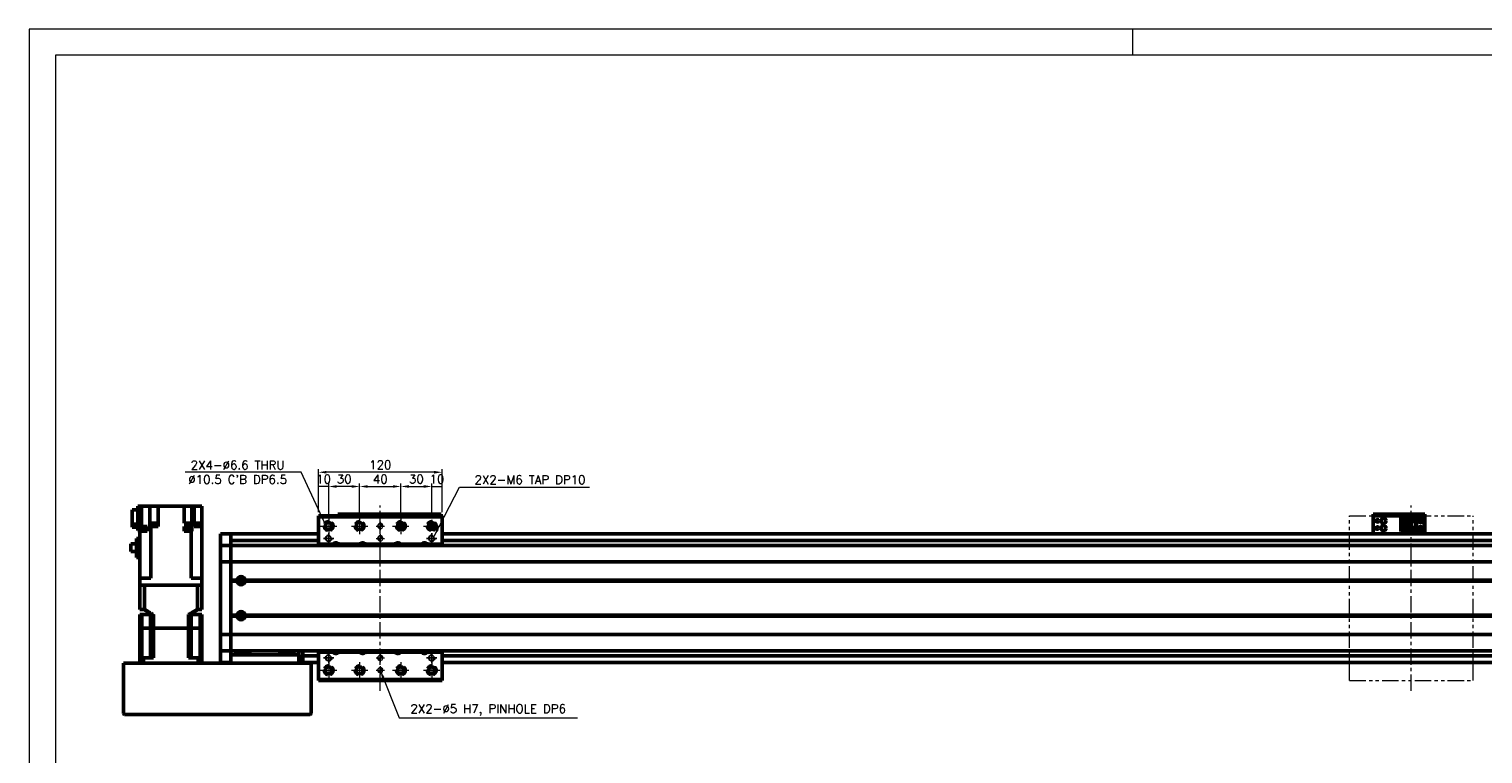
# Model space of a CAD drawing. Header units: millimetres. Extents: x 46891 to 50687, y 6223 to 10043.
# Tile 3 of 5: x 48547 to 49957, y 9339 to 10043. Entities that reach past the tile are written whole.
import ezdxf

# ---------------------------------------------------------------- set-up
doc = ezdxf.new("R2010")
doc.units = ezdxf.units.MM
doc.header["$LTSCALE"] = 0.5
for name, pattern in [('CENTER', [50.8, 31.75, -6.35, 6.35, -6.35]), ('HIDDENX2', [19.05, 12.7, -6.35]), ('PHANTOM', [63.5, 31.75, -6.35, 6.35, -6.35, 6.35, -6.35])]:
    doc.linetypes.add(name, pattern=pattern)
doc.layers.get('0').update_dxf_attribs({"lineweight": 20})
doc.layers.add('1', color=1, linetype='CENTER', lineweight=13)
doc.layers.add('외형선(ISO)', color=7, linetype='Continuous', lineweight=50)
doc.layers.add('2', color=2, linetype='HIDDENX2')
doc.layers.add('DIM', color=4, linetype='Continuous')
doc.styles.add('DSR TEXT', font='romans.shx', dxfattribs={"bigfont": 'whgtxt.shx'})
doc.styles.get("Standard").update_dxf_attribs({"font": 'romans.shx', "bigfont": 'whgtxt.shx'})
doc.dimstyles.new('DSR', dxfattribs={"dimscale": 2, "dimtxt": 3, "dimasz": 3, "dimexe": 0.5, "dimexo": 0.5, "dimgap": 0.5, "dimtad": 1, "dimdsep": 46, "dimtxsty": 'Standard', "dimcen": 2.5, "dimclrd": 4, "dimclre": 4, "dimclrt": 2, "dimadec": 0, "dimazin": 2, "dimtfac": 1, "dimtmove": 0, "dimatfit": 3, "dimfxl": 0, "dimlwd": -1, "dimlwe": -1, "dimarcsym": 0})

# ---------------------------------------------------------------- blocks, each defined once
blk = doc.blocks.new('A$C1C1952E1')
at = {"color": 1}
blk.add_lwpolyline([(0, 0), (420, 0), (420, 297), (0, 297)], close=True, dxfattribs=at)
at = {"color": 3}
blk.add_lwpolyline([(5, 5), (415, 5), (415, 292), (5, 292)], close=True, dxfattribs=at)
blk = doc.blocks.new('tap6')
blk.add_circle((0, 0), 2.5)
at = {"layer": 'DIM', "color": 1}
for p, q in [((-5, 0), (5, 0)), ((0, -5), (0, 5))]:
    blk.add_line(p, q, dxfattribs=at)
blk.add_arc((0, 0), 3, 263.303, 187.8802, dxfattribs=at)
blk = doc.blocks.new('A$C33E56CC6')
h = blk.add_hatch()
h.set_pattern_fill('ANSI31', color=256, style=0)
h.set_pattern_definition([(45, (-7065.45672, -6508.5399), (-0.0883883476, 0.0883883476), [])])
h.paths.add_polyline_path([(4, 6.5, 0.414214), (1.5, 4), (4, 4)])
h.paths.add_polyline_path([(6.5, 4), (4, 4), (4, 1.5, 0.414214)])
blk.add_circle((4, 4), 2.5)
at = {"layer": '1'}
for p, q in [((0, 4), (8, 4)), ((4, 0), (4, 8))]:
    blk.add_line(p, q, dxfattribs=at)
blk = doc.blocks.new('*D70')
at = {"color": 1, "linetype": 'ByBlock'}
for p, q in [((48827.3, 9574), (48827.3, 9601.8)), ((48837.3, 9598.8), (48827.3, 9598.8)), ((48837.3, 9572), (48837.3, 9601.8))]:
    blk.add_line(p, q, dxfattribs=at)
at = {"layer": 'Defpoints', "color": 0}
for p in [(48827.3, 9598.8), (48827.3, 9570.4), (48837.3, 9568.4)]:
    blk.add_point(p, dxfattribs=at)
at = {"color": 3, "insert": (48832.3, 9606), "char_height": 8.4, "attachment_point": 5, "style": 'DSR TEXT'}
blk.add_mtext('10', dxfattribs=at)
blk = doc.blocks.new('*D71')
at = {"color": 1, "linetype": 'ByBlock'}
for p, q in [((48837.3, 9572), (48837.3, 9601.8)), ((48859.5, 9598.8), (48845.1, 9598.8)), ((48867.3, 9572), (48867.3, 9601.8))]:
    blk.add_line(p, q, dxfattribs=at)
at = {"color": 1}
for points in [[(48845.1, 9600.1), (48845.1, 9597.5), (48837.3, 9598.8)], [(48859.5, 9600.1), (48859.5, 9597.5), (48867.3, 9598.8)]]:
    blk.add_solid(points, dxfattribs=at)
at = {"layer": 'Defpoints', "color": 0}
for p in [(48837.3, 9598.8), (48837.3, 9568.4), (48867.3, 9568.4)]:
    blk.add_point(p, dxfattribs=at)
at = {"color": 3, "insert": (48852.3, 9606), "char_height": 8.4, "attachment_point": 5, "style": 'DSR TEXT'}
blk.add_mtext('30', dxfattribs=at)
blk = doc.blocks.new('*D72')
at = {"color": 1, "linetype": 'ByBlock'}
for p, q in [((48867.3, 9572), (48867.3, 9601.8)), ((48875.1, 9598.8), (48899.5, 9598.8)), ((48907.3, 9572), (48907.3, 9601.8))]:
    blk.add_line(p, q, dxfattribs=at)
at = {"color": 1}
for points in [[(48875.1, 9600.1), (48875.1, 9597.5), (48867.3, 9598.8)], [(48899.5, 9600.1), (48899.5, 9597.5), (48907.3, 9598.8)]]:
    blk.add_solid(points, dxfattribs=at)
at = {"layer": 'Defpoints', "color": 0}
for p in [(48907.3, 9598.8), (48867.3, 9568.4), (48907.3, 9568.4)]:
    blk.add_point(p, dxfattribs=at)
at = {"color": 3, "insert": (48887.3, 9606), "char_height": 8.4, "attachment_point": 5, "style": 'DSR TEXT'}
blk.add_mtext('40', dxfattribs=at)
blk = doc.blocks.new('*D73')
at = {"color": 1, "linetype": 'ByBlock'}
for p, q in [((48907.3, 9572), (48907.3, 9601.8)), ((48915.1, 9598.8), (48929.5, 9598.8)), ((48937.3, 9572), (48937.3, 9601.8))]:
    blk.add_line(p, q, dxfattribs=at)
at = {"color": 1}
for points in [[(48915.1, 9600.1), (48915.1, 9597.5), (48907.3, 9598.8)], [(48929.5, 9600.1), (48929.5, 9597.5), (48937.3, 9598.8)]]:
    blk.add_solid(points, dxfattribs=at)
at = {"layer": 'Defpoints', "color": 0}
for p in [(48937.3, 9598.8), (48907.3, 9568.4), (48937.3, 9568.4)]:
    blk.add_point(p, dxfattribs=at)
at = {"color": 3, "insert": (48922.3, 9606), "char_height": 8.4, "attachment_point": 5, "style": 'DSR TEXT'}
blk.add_mtext('30', dxfattribs=at)
blk = doc.blocks.new('*D74')
at = {"color": 1, "linetype": 'ByBlock'}
for p, q in [((48937.3, 9572), (48937.3, 9601.8)), ((48937.3, 9598.8), (48947.3, 9598.8)), ((48947.3, 9574), (48947.3, 9601.8))]:
    blk.add_line(p, q, dxfattribs=at)
at = {"layer": 'Defpoints', "color": 0}
for p in [(48947.3, 9598.8), (48937.3, 9568.4), (48947.3, 9570.4)]:
    blk.add_point(p, dxfattribs=at)
at = {"color": 3, "insert": (48942.3, 9606), "char_height": 8.4, "attachment_point": 5, "style": 'DSR TEXT'}
blk.add_mtext('10', dxfattribs=at)
blk = doc.blocks.new('*D75')
at = {"color": 1, "linetype": 'ByBlock'}
for p, q in [((48827.3, 9574), (48827.3, 9615.6)), ((48939.5, 9612.6), (48835.1, 9612.6)), ((48947.3, 9574), (48947.3, 9615.6))]:
    blk.add_line(p, q, dxfattribs=at)
at = {"color": 1}
for points in [[(48835.1, 9613.9), (48835.1, 9611.3), (48827.3, 9612.6)], [(48939.5, 9613.9), (48939.5, 9611.3), (48947.3, 9612.6)]]:
    blk.add_solid(points, dxfattribs=at)
at = {"layer": 'Defpoints', "color": 0}
for p in [(48827.3, 9612.6), (48827.3, 9570.4), (48947.3, 9570.4)]:
    blk.add_point(p, dxfattribs=at)
at = {"color": 3, "insert": (48887.3, 9619.8), "char_height": 8.4, "attachment_point": 5, "style": 'DSR TEXT'}
blk.add_mtext('120', dxfattribs=at)

msp = doc.modelspace()

# ---------------------------------------------------------------- linework, layer by layer
at = {"color": 1}
msp.add_line((49616.94052, 10042.66196), (49616.94052, 10017.17936), dxfattribs=at)
at = {"color": 6, "linetype": 'PHANTOM'}
for p, q in [((49827.25224, 9570.44883), (49947.25224, 9570.44883)), ((49827.25224, 9410.44883), (49827.25224, 9570.44883)), ((49947.25224, 9410.44883), (49947.25224, 9570.44883)), ((49827.25224, 9410.44883), (49947.25224, 9410.44883))]:
    msp.add_line(p, q, dxfattribs=at)
at = {"layer": '1'}
for p, q in [((48887.25224, 9400.44883), (48887.25224, 9580.44883)), ((49887.25224, 9400.44883), (49887.25224, 9580.44883)), ((48829.25224, 9560.44883), (48845.25224, 9560.44883)), ((48837.25224, 9568.44883), (48837.25224, 9552.44883)), ((48859.25224, 9560.44883), (48875.25224, 9560.44883)), ((48867.25224, 9568.44883), (48867.25224, 9552.44883)), ((48899.25224, 9560.44883), (48915.25224, 9560.44883)), ((48907.25224, 9568.44883), (48907.25224, 9552.44883)), ((48929.25224, 9560.44883), (48945.25224, 9560.44883)), ((48829.25224, 9420.44883), (48845.25224, 9420.44883)), ((48837.25224, 9428.44883), (48837.25224, 9412.44883)), ((48859.25224, 9420.44883), (48875.25224, 9420.44883)), ((48867.25224, 9428.44883), (48867.25224, 9412.44883)), ((48899.25224, 9420.44883), (48915.25224, 9420.44883)), ((48907.25224, 9428.44883), (48907.25224, 9412.44883)), ((48929.25224, 9420.44883), (48945.25224, 9420.44883)), ((48937.25224, 9428.44883), (48937.25224, 9412.44883))]:
    msp.add_line(p, q, dxfattribs=at)
at = {"layer": '2'}
for centre in [(48837.25224, 9560.44883), (48867.25224, 9560.44883), (48907.25224, 9560.44883), (48937.25224, 9560.44883), (48837.25224, 9420.44883), (48867.25224, 9420.44883), (48907.25224, 9420.44883), (48937.25224, 9420.44883)]:
    msp.add_circle(centre, 5.25, dxfattribs=at)
at = {"layer": '외형선(ISO)'}
for p, q in [((48646.75224, 9562.32113), (48646.75224, 9576.14877)), ((48646.75224, 9576.14877), (48652.25224, 9576.14877)), ((48655.75224, 9579.54882), (48652.25224, 9579.54882)), ((48652.25224, 9579.54882), (48652.25224, 9556.04882)), ((48659.81222, 9579.54882), (48655.75224, 9579.54882)), ((48655.75224, 9556.04882), (48655.75224, 9579.54882)), ((48659.81222, 9579.54882), (48663.74417, 9579.54882)), ((48668.25224, 9579.54882), (48663.74417, 9579.54882)), ((48663.74417, 9579.54882), (48663.74417, 9560.04882)), ((48668.25224, 9579.54882), (48671.75224, 9579.54882)), ((48697.05224, 9579.54882), (48671.75224, 9579.54882)), ((48671.75224, 9560.04882), (48671.75224, 9579.54882)), ((48697.05224, 9579.54882), (48700.55224, 9579.54882)), ((48697.05224, 9563.04882), (48697.05224, 9579.54882)), ((48704.53087, 9579.54882), (48700.55224, 9579.54882)), ((48704.53087, 9579.54882), (48706.75224, 9579.54882)), ((48704.53087, 9563.04882), (48704.53087, 9579.54882)), ((48706.75224, 9579.54882), (48710.25224, 9579.54882)), ((48706.75224, 9560.04882), (48706.75224, 9579.54882)), ((48714.25224, 9579.54882), (48710.25224, 9579.54882)), ((48714.25224, 9560.04882), (48714.25224, 9579.54882)), ((48652.25224, 9562.32113), (48646.75224, 9562.32113)), ((48646.75224, 9559.34888), (48646.75224, 9562.32113)), ((48670.95628, 9560.54882), (48664.95628, 9560.54882)), ((48664.95628, 9560.04882), (48664.95628, 9560.54882)), ((48670.90628, 9561.24882), (48665.00628, 9561.24882)), ((48665.00628, 9560.54882), (48665.00628, 9561.24882)), ((48670.75628, 9563.24882), (48665.15628, 9563.24882)), ((48665.15628, 9561.24882), (48665.15628, 9563.24882)), ((48670.75628, 9561.24882), (48670.75628, 9563.24882)), ((48670.90628, 9560.54882), (48670.90628, 9561.24882)), ((48670.95628, 9560.04882), (48670.95628, 9560.54882)), ((48697.05224, 9563.04882), (48703.81161, 9563.04882)), ((48703.81161, 9563.04882), (48703.81161, 9560.04882)), ((48704.21092, 9563.04882), (48703.81161, 9563.04882)), ((48704.21092, 9563.04882), (48704.53087, 9563.04882)), ((48713.74095, 9560.54882), (48707.74095, 9560.54882)), ((48707.74095, 9560.04882), (48707.74095, 9560.54882)), ((48713.69095, 9561.24882), (48707.79095, 9561.24882)), ((48707.79095, 9560.54882), (48707.79095, 9561.24882)), ((48713.54095, 9563.24882), (48707.94095, 9563.24882)), ((48707.94095, 9561.24882), (48707.94095, 9563.24882)), ((48713.54095, 9561.24882), (48713.54095, 9563.24882)), ((48713.69095, 9560.54882), (48713.69095, 9561.24882)), ((48713.74095, 9560.04882), (48713.74095, 9560.54882)), ((48827.25224, 9570.44883), (48827.25224, 9569.44883)), ((48827.25224, 9570.44883), (48947.25224, 9570.44883)), ((48827.25224, 9569.44883), (48827.25224, 9542.94883)), ((48947.25224, 9569.44883), (48827.25224, 9569.44883)), ((48846.25224, 9571.9488), (48846.25224, 9571.94879)), ((48846.25224, 9571.9488), (48896.25224, 9571.9488)), ((48846.25224, 9570.44883), (48846.25224, 9571.94879)), ((48849.25224, 9571.94878), (48893.25224, 9571.94878)), ((48896.25224, 9571.9488), (48896.25224, 9571.94879)), ((48896.25224, 9571.9488), (48946.25224, 9571.9488)), ((48896.25224, 9571.94879), (48896.25224, 9570.44883)), ((48896.25224, 9570.44883), (48896.25224, 9571.94879)), ((48899.25224, 9571.94878), (48943.25224, 9571.94878)), ((48904.25224, 9559.07405), (48904.25224, 9561.8236)), ((48904.75224, 9562.60289), (48904.75224, 9558.94881)), ((48905.05224, 9558.94881), (48905.05224, 9562.9085)), ((48909.45224, 9562.9085), (48909.45224, 9558.94881)), ((48909.75224, 9558.94881), (48909.75224, 9562.60289)), ((48910.25224, 9559.07405), (48910.25224, 9561.8236)), ((48946.25224, 9571.94879), (48946.25224, 9570.44883)), ((48947.25224, 9569.44883), (48947.25224, 9570.44883)), ((48947.25224, 9569.44883), (48947.25224, 9570.44883)), ((48947.25224, 9542.94883), (48947.25224, 9569.44883)), ((49850.25224, 9571.9488), (49850.25224, 9571.94879)), ((49850.25224, 9571.9488), (49900.25224, 9571.9488)), ((49850.25224, 9570.34879), (49850.25224, 9571.94879)), ((49850.25224, 9570.34879), (49850.25224, 9569.84881)), ((49850.25224, 9569.84881), (49850.25224, 9554.94881)), ((49853.25224, 9571.94878), (49897.25224, 9571.94878)), ((49853.25224, 9570.34878), (49897.25224, 9570.34878)), ((49877.05224, 9568.64882), (49892.25224, 9568.64882)), ((49877.05224, 9568.64881), (49877.05224, 9567.84881)), ((49877.05224, 9568.64881), (49886.25224, 9568.64881)), ((49877.05224, 9567.84881), (49885.35224, 9567.84881)), ((49877.05224, 9567.84881), (49877.05224, 9567.34881)), ((49877.05224, 9564.74881), (49877.05224, 9567.34881)), ((49877.05224, 9567.34881), (49884.85224, 9567.34881)), ((49877.05224, 9559.14881), (49877.05224, 9564.74881)), ((49877.05224, 9564.74881), (49883.25224, 9564.74881)), ((49878.35224, 9564.74881), (49878.35224, 9559.14881)), ((49878.85224, 9564.74881), (49878.85224, 9564.39881)), ((49878.85224, 9559.49881), (49878.85224, 9564.39881)), ((49878.85224, 9564.39881), (49883.25224, 9564.39881)), ((49879.81224, 9561.14881), (49879.81224, 9562.74881)), ((49879.81224, 9562.74881), (49881.65224, 9562.74881)), ((49881.65224, 9561.14881), (49879.81224, 9561.14881)), ((49881.65224, 9562.74881), (49881.65224, 9561.14881)), ((49883.25224, 9564.74881), (49883.25224, 9559.14881)), ((49885.35224, 9567.84881), (49884.85224, 9567.34881)), ((49884.85224, 9567.34881), (49884.85224, 9556.54881)), ((49885.35224, 9567.84881), (49885.35224, 9556.04881)), ((49886.25224, 9564.94879), (49886.25224, 9568.64879)), ((49886.25224, 9568.64879), (49892.25224, 9568.64879)), ((49886.25224, 9564.94879), (49886.25224, 9558.94881)), ((49886.25224, 9564.94879), (49892.25224, 9564.94879)), ((49886.75224, 9564.94879), (49886.75224, 9558.94881)), ((49887.05224, 9558.94881), (49887.05224, 9564.94879)), ((49888.65224, 9566.34879), (49889.25224, 9567.54879)), ((49888.85224, 9566.34879), (49888.65224, 9566.34879)), ((49888.85224, 9565.94879), (49888.85224, 9566.34879)), ((49889.65224, 9565.94879), (49888.85224, 9565.94879)), ((49889.25224, 9567.54879), (49889.85224, 9566.34879)), ((49889.65224, 9566.34879), (49889.65224, 9565.94879)), ((49889.85224, 9566.34879), (49889.65224, 9566.34879)), ((49891.45224, 9564.94879), (49891.45224, 9558.94881)), ((49891.75224, 9558.94881), (49891.75224, 9564.94879)), ((49897.75224, 9568.64882), (49892.25224, 9568.64882)), ((49892.25224, 9568.64879), (49892.25224, 9568.64882)), ((49892.25224, 9564.94879), (49892.25224, 9568.64879)), ((49892.25224, 9564.94879), (49892.25224, 9558.94881)), ((49899.75224, 9557.24882), (49899.75224, 9566.64882)), ((49900.25224, 9571.94879), (49900.25224, 9570.34879)), ((49900.25224, 9569.84881), (49900.25224, 9570.34879)), ((49900.25224, 9554.94881), (49900.25224, 9569.84881)), ((48646.75224, 9559.34888), (48652.25224, 9559.34888)), ((48650.85224, 9529.84882), (48650.85224, 9548.19882)), ((48654.25224, 9548.19882), (48650.85224, 9548.19882)), ((48652.25224, 9556.04882), (48655.75224, 9556.04882)), ((48654.21733, 9555.54882), (48654.21733, 9556.04882)), ((48654.21733, 9555.54882), (48654.25224, 9555.54882)), ((48659.81222, 9555.54882), (48654.25224, 9555.54882)), ((48654.25224, 9509.94882), (48654.25224, 9555.54882)), ((48655.75224, 9560.04882), (48659.81222, 9560.04882)), ((48659.96733, 9558.24882), (48655.75224, 9558.24882)), ((48660.11733, 9556.24882), (48655.75224, 9556.24882)), ((48661.24759, 9560.04882), (48659.81222, 9560.04882)), ((48659.81222, 9555.54882), (48661.24759, 9555.54882)), ((48659.96733, 9556.24882), (48659.96733, 9558.24882)), ((48660.11733, 9555.54882), (48660.11733, 9556.24882)), ((48661.24759, 9555.54882), (48661.24759, 9560.04882)), ((48663.74417, 9560.04882), (48664.29357, 9560.04882)), ((48664.69288, 9560.04882), (48664.29357, 9560.04882)), ((48664.69288, 9509.94882), (48664.69288, 9560.04882)), ((48664.69288, 9560.04882), (48671.75224, 9560.04882)), ((48703.81161, 9560.04882), (48697.05224, 9560.04882)), ((48697.05224, 9560.04882), (48697.05224, 9555.54882)), ((48700.46246, 9555.54882), (48697.05224, 9555.54882)), ((48703.865, 9556.24882), (48697.965, 9556.24882)), ((48697.965, 9555.54882), (48697.965, 9556.24882)), ((48703.715, 9558.24882), (48698.115, 9558.24882)), ((48698.115, 9556.24882), (48698.115, 9558.24882)), ((48700.46246, 9555.54882), (48701.36753, 9555.54882)), ((48703.81161, 9555.54882), (48701.36753, 9555.54882)), ((48703.715, 9556.24882), (48703.715, 9558.24882)), ((48703.81161, 9560.04882), (48704.21092, 9560.04882)), ((48704.21092, 9555.54882), (48703.81161, 9555.54882)), ((48703.81161, 9509.94882), (48703.81161, 9555.54882)), ((48703.865, 9555.54882), (48703.865, 9556.24882)), ((48704.53087, 9560.04882), (48704.21092, 9560.04882)), ((48704.21092, 9555.54882), (48704.53087, 9555.54882)), ((48704.53087, 9555.54882), (48704.53087, 9560.04882)), ((48706.75224, 9560.04882), (48708.69227, 9560.04882)), ((48714.25224, 9560.04882), (48708.69227, 9560.04882)), ((48714.25224, 9509.94882), (48714.25224, 9560.04882)), ((48714.28716, 9556.24882), (48714.25224, 9556.24882)), ((48714.25224, 9555.54882), (48714.28716, 9555.54882)), ((48714.28716, 9555.54882), (48714.28716, 9556.24882)), ((48732.25224, 9549.94882), (48732.25224, 9552.94882)), ((48742.25224, 9552.94882), (48732.25224, 9552.94882)), ((48732.25224, 9549.94882), (48732.25224, 9548.08866)), ((48732.25224, 9548.08866), (48732.25224, 9547.1807)), ((48732.25224, 9547.1807), (48732.25224, 9541.90903)), ((48742.25224, 9549.94882), (48742.25224, 9552.94882)), ((48827.25224, 9552.94882), (48742.25224, 9552.94882)), ((48742.25224, 9552.94882), (48742.25224, 9549.94882)), ((48742.25224, 9549.94882), (48742.25224, 9548.08866)), ((48742.25224, 9548.08866), (48742.25224, 9549.94882)), ((48742.25224, 9547.1807), (48742.25224, 9548.08866)), ((48742.25224, 9541.90903), (48742.25224, 9547.1807)), ((48827.25224, 9546.44882), (48742.25224, 9546.44882)), ((48904.75224, 9558.94881), (48904.31286, 9558.94881)), ((48910.19162, 9558.94879), (48904.31287, 9558.94879)), ((48904.75224, 9558.94881), (48905.05224, 9558.94881)), ((48909.45224, 9558.94881), (48905.05224, 9558.94881)), ((48906.65224, 9557.54879), (48906.85224, 9557.54879)), ((48906.83926, 9557.17477), (48906.65224, 9557.54879)), ((48906.85224, 9557.94879), (48907.65224, 9557.94879)), ((48906.85224, 9557.54879), (48906.85224, 9557.94879)), ((48907.65224, 9557.94879), (48907.65224, 9557.54879)), ((48907.65224, 9557.54879), (48907.85224, 9557.54879)), ((48907.85224, 9557.54879), (48907.66523, 9557.17477)), ((48909.45224, 9558.94881), (48909.75224, 9558.94881)), ((48910.19162, 9558.94881), (48909.75224, 9558.94881)), ((50022.25224, 9552.94882), (48947.25224, 9552.94882)), ((50022.25224, 9546.44882), (48947.25224, 9546.44882)), ((49850.25224, 9552.94883), (49850.25224, 9554.94881)), ((49877.05224, 9556.54881), (49877.05224, 9559.14881)), ((49883.25224, 9559.14881), (49877.05224, 9559.14881)), ((49877.05224, 9556.54881), (49877.05224, 9556.04881)), ((49884.85224, 9556.54881), (49877.05224, 9556.54881)), ((49877.05224, 9556.04881), (49877.05224, 9555.24881)), ((49885.35224, 9556.04881), (49877.05224, 9556.04881)), ((49877.05224, 9555.24881), (49886.25224, 9555.24881)), ((49878.85224, 9559.49881), (49878.85224, 9559.14881)), ((49883.25224, 9559.49881), (49878.85224, 9559.49881)), ((49885.35224, 9556.04881), (49884.85224, 9556.54881)), ((49886.75224, 9558.94881), (49886.25224, 9558.94881)), ((49886.25224, 9555.24879), (49886.25224, 9558.94879)), ((49886.25224, 9558.94879), (49892.25224, 9558.94879)), ((49886.25224, 9555.24879), (49892.25224, 9555.24879)), ((49886.75224, 9558.94881), (49887.05224, 9558.94881)), ((49887.05224, 9558.94881), (49891.45224, 9558.94881)), ((49888.65224, 9556.74879), (49889.25224, 9557.94879)), ((49888.85224, 9556.74879), (49888.65224, 9556.74879)), ((49888.85224, 9556.34879), (49888.85224, 9556.74879)), ((49889.65224, 9556.34879), (49888.85224, 9556.34879)), ((49889.25224, 9557.94879), (49889.85224, 9556.74879)), ((49889.65224, 9556.74879), (49889.65224, 9556.34879)), ((49889.85224, 9556.74879), (49889.65224, 9556.74879)), ((49891.45224, 9558.94881), (49891.75224, 9558.94881)), ((49892.25224, 9558.94881), (49891.75224, 9558.94881)), ((49892.25224, 9555.24879), (49892.25224, 9558.94879)), ((49897.75224, 9555.24882), (49892.25224, 9555.24882)), ((49900.25224, 9554.94881), (49900.25224, 9552.94883)), ((48645.45224, 9535.62382), (48645.45224, 9543.07382)), ((48645.45224, 9543.07382), (48650.85224, 9543.07382)), ((48650.85224, 9535.62382), (48645.45224, 9535.62382)), ((48732.25224, 9541.90903), (48732.25224, 9541.44882)), ((48732.25224, 9538.74032), (48732.25224, 9541.44882)), ((48742.25224, 9541.44882), (48732.25224, 9541.44882)), ((48732.25224, 9526.14033), (48732.25224, 9538.74032)), ((48742.25224, 9541.44882), (48742.25224, 9541.90903)), ((48742.25224, 9541.44882), (48742.25224, 9538.74032)), ((48742.25224, 9538.74032), (48742.25224, 9541.44882)), ((48742.25224, 9541.44882), (50022.25224, 9541.44882)), ((48742.25224, 9538.74032), (48742.25224, 9526.14033)), ((48742.25224, 9526.14033), (48742.25224, 9538.74032)), ((48841.45716, 9542.94883), (48827.25224, 9542.94883)), ((48827.25224, 9542.94883), (48827.25224, 9541.44882)), ((48867.45716, 9542.94883), (48847.04733, 9542.94883)), ((48901.45716, 9542.94883), (48873.04733, 9542.94883)), ((48927.45716, 9542.94883), (48907.04733, 9542.94883)), ((48947.25224, 9542.94883), (48933.04733, 9542.94883)), ((48947.25224, 9541.44882), (48947.25224, 9542.94883)), ((48650.85224, 9529.84882), (48654.25224, 9529.84882)), ((48732.25224, 9526.14033), (48732.25224, 9525.67623)), ((48732.25224, 9523.67623), (48732.25224, 9525.67623)), ((48742.25224, 9525.67623), (48732.25224, 9525.67623)), ((48732.25224, 9523.67623), (48732.25224, 9457.22142)), ((48742.25224, 9525.67623), (48742.25224, 9526.14033)), ((48742.25224, 9526.14033), (48742.25224, 9525.67623)), ((48742.25224, 9525.67623), (48742.25224, 9523.67623)), ((48742.25224, 9523.67623), (48742.25224, 9525.67623)), ((48742.25224, 9525.67623), (50022.25224, 9525.67623)), ((48742.25224, 9457.22142), (48742.25224, 9523.67623)), ((48742.25224, 9523.67623), (48742.25224, 9507.94882)), ((48658.75224, 9509.94882), (48654.25224, 9509.94882)), ((48654.25224, 9509.94882), (48654.25224, 9502.94882)), ((48658.75224, 9509.94882), (48664.69288, 9509.94882)), ((48703.81161, 9509.94882), (48709.75224, 9509.94882)), ((48714.25224, 9509.94882), (48709.75224, 9509.94882)), ((48714.25224, 9509.94882), (48714.25224, 9502.94882)), ((48742.25224, 9507.94882), (48748.28362, 9507.94882)), ((48742.25224, 9507.44882), (48748.75224, 9507.44882)), ((48742.25224, 9506.94882), (48748.28362, 9506.94882)), ((48742.25224, 9506.94882), (48742.25224, 9473.94882)), ((48753.52803, 9508.44882), (48750.97645, 9508.44882)), ((48755.75224, 9507.44882), (50008.75224, 9507.44882)), ((48756.22087, 9507.94882), (50008.28362, 9507.94882)), ((48756.22087, 9506.94882), (50008.28362, 9506.94882)), ((48654.25224, 9479.44882), (48654.25224, 9502.94882)), ((48654.25224, 9502.94882), (48654.25672, 9502.94882)), ((48654.25672, 9502.94882), (48658.55169, 9502.94882)), ((48658.55169, 9502.94882), (48658.55691, 9502.94882)), ((48658.55691, 9479.44882), (48658.55691, 9502.94882)), ((48709.94757, 9502.94882), (48658.55691, 9502.94882)), ((48658.75224, 9502.94882), (48709.75224, 9502.94882)), ((48709.94757, 9479.44882), (48709.94757, 9502.94882)), ((48709.94757, 9502.94882), (48709.95279, 9502.94882)), ((48709.95279, 9502.94882), (48714.24777, 9502.94882)), ((48714.24777, 9502.94882), (48714.25224, 9502.94882)), ((48714.25224, 9479.44882), (48714.25224, 9502.94882)), ((48654.25224, 9479.44882), (48658.55691, 9479.44882)), ((48709.94757, 9479.44882), (48714.25224, 9479.44882)), ((48654.25224, 9474.44882), (48655.96466, 9474.44882)), ((48654.25224, 9461.44882), (48654.25224, 9474.44882)), ((48664.50224, 9474.44882), (48655.96466, 9474.44882)), ((48655.96466, 9461.44882), (48655.96466, 9474.44882)), ((48664.50224, 9474.44882), (48667.21552, 9474.44882)), ((48664.50224, 9461.44882), (48664.50224, 9474.44882)), ((48667.21552, 9461.44882), (48667.21552, 9474.44882)), ((48701.28897, 9474.44882), (48704.00224, 9474.44882)), ((48701.28897, 9461.44882), (48701.28897, 9474.44882)), ((48704.00224, 9474.44882), (48712.53983, 9474.44882)), ((48704.00224, 9461.44882), (48704.00224, 9474.44882)), ((48712.53983, 9474.44882), (48714.25224, 9474.44882)), ((48712.53983, 9461.44882), (48712.53983, 9474.44882)), ((48714.25224, 9461.44882), (48714.25224, 9474.44882)), ((48742.25224, 9473.94882), (48748.28362, 9473.94882)), ((48742.25224, 9473.44882), (48748.75224, 9473.44882)), ((48742.25224, 9472.94882), (48748.28362, 9472.94882)), ((48742.25224, 9472.94882), (48742.25224, 9457.22142)), ((48753.52803, 9472.44882), (48750.97645, 9472.44882)), ((48755.75224, 9473.44882), (50008.75224, 9473.44882)), ((48756.22087, 9473.94882), (50008.28362, 9473.94882)), ((48756.22087, 9472.94882), (50008.28362, 9472.94882)), ((48655.96466, 9461.44882), (48654.25224, 9461.44882)), ((48654.25224, 9461.44882), (48654.25224, 9432.44882)), ((48654.25224, 9461.44882), (48655.96466, 9461.44882)), ((48659.50224, 9461.44882), (48655.96466, 9461.44882)), ((48655.96466, 9432.44882), (48655.96466, 9461.44882)), ((48659.50224, 9461.44882), (48655.96466, 9461.44882)), ((48664.50224, 9461.44882), (48659.50224, 9461.44882)), ((48664.50224, 9461.44882), (48659.50224, 9461.44882)), ((48667.21552, 9461.44882), (48664.50224, 9461.44882)), ((48664.50224, 9432.44882), (48664.50224, 9461.44882)), ((48664.50224, 9461.44882), (48667.21552, 9461.44882)), ((48701.28897, 9461.44882), (48667.21552, 9461.44882)), ((48667.21552, 9461.44882), (48667.21552, 9432.44882)), ((48701.28897, 9461.44882), (48667.21552, 9461.44882)), ((48704.00224, 9461.44882), (48701.28897, 9461.44882)), ((48701.28897, 9461.44882), (48701.28897, 9432.44882)), ((48701.28897, 9461.44882), (48704.00224, 9461.44882)), ((48709.00224, 9461.44882), (48704.00224, 9461.44882)), ((48704.00224, 9432.44882), (48704.00224, 9461.44882)), ((48709.00224, 9461.44882), (48704.00224, 9461.44882)), ((48712.53983, 9461.44882), (48709.00224, 9461.44882)), ((48712.53983, 9461.44882), (48709.00224, 9461.44882)), ((48714.25224, 9461.44882), (48712.53983, 9461.44882)), ((48712.53983, 9432.44882), (48712.53983, 9461.44882)), ((48712.53983, 9461.44882), (48714.25224, 9461.44882)), ((48714.25224, 9461.44882), (48714.25224, 9432.44882)), ((48732.25224, 9455.22142), (48732.25224, 9457.22142)), ((48732.25224, 9455.22142), (48732.25224, 9454.75732)), ((48742.25224, 9455.22142), (48732.25224, 9455.22142)), ((48732.25224, 9442.15733), (48732.25224, 9454.75732)), ((48742.25224, 9457.22142), (48742.25224, 9455.22142)), ((48742.25224, 9455.22142), (48742.25224, 9457.22142)), ((48742.25224, 9454.75732), (48742.25224, 9455.22142)), ((48742.25224, 9455.22142), (48742.25224, 9454.75732)), ((48742.25224, 9455.22142), (50022.25224, 9455.22142)), ((48742.25224, 9454.75732), (48742.25224, 9442.15733)), ((48742.25224, 9442.15733), (48742.25224, 9454.75732)), ((48732.25224, 9439.44882), (48732.25224, 9442.15733)), ((48732.25224, 9439.44882), (48732.25224, 9438.98862)), ((48742.25224, 9439.44882), (48732.25224, 9439.44882)), ((48732.25224, 9438.98862), (48732.25224, 9433.71695)), ((48732.25224, 9433.71695), (48732.25224, 9432.80899)), ((48742.25224, 9442.15733), (48742.25224, 9439.44882)), ((48742.25224, 9439.44882), (48742.25224, 9442.15733)), ((48742.25224, 9439.44882), (48742.25224, 9435.44882)), ((48742.25224, 9439.44882), (50022.25224, 9439.44882)), ((48742.25224, 9435.44882), (48808.25224, 9435.44882)), ((48742.25224, 9427.44882), (48742.25224, 9435.44882)), ((48760.68201, 9437.44882), (48757.82248, 9437.44882)), ((48757.82248, 9437.44882), (48757.82248, 9435.44882)), ((48760.68201, 9435.44882), (48760.68201, 9437.44882)), ((48792.68201, 9437.44882), (48789.82248, 9437.44882)), ((48789.82248, 9437.44882), (48789.82248, 9435.44882)), ((48792.68201, 9435.44882), (48792.68201, 9437.44882)), ((48808.25224, 9435.44882), (48808.25224, 9439.44882)), ((48808.25224, 9435.44882), (48808.25224, 9427.44882)), ((48808.25224, 9433.94463), (48812.25224, 9433.94463)), ((48812.25224, 9438.44882), (48812.25224, 9439.44882)), ((48812.25224, 9434.44882), (48812.25224, 9438.44882)), ((48812.25224, 9434.44882), (48812.25224, 9433.44882)), ((48827.25224, 9434.44882), (48812.25224, 9434.44882)), ((48812.25224, 9430.94882), (48812.25224, 9433.44882)), ((48827.25224, 9439.44882), (48827.25224, 9437.94883)), ((48827.25224, 9437.94883), (48841.45716, 9437.94883)), ((48827.25224, 9437.94883), (48827.25224, 9411.44883)), ((48847.04733, 9437.94883), (48867.45716, 9437.94883)), ((48873.04733, 9437.94883), (48901.45716, 9437.94883)), ((48907.04733, 9437.94883), (48927.45716, 9437.94883)), ((48933.04733, 9437.94883), (48947.25224, 9437.94883)), ((48947.25224, 9437.94883), (48947.25224, 9439.44882)), ((48947.25224, 9411.44883), (48947.25224, 9437.94883)), ((50022.25224, 9434.44882), (48947.25224, 9434.44882)), ((48639.25224, 9427.44882), (48638.25224, 9427.44882)), ((48638.25224, 9378.44882), (48638.25224, 9427.44882)), ((48819.25224, 9427.44882), (48639.25224, 9427.44882)), ((48654.25224, 9432.44882), (48657.79473, 9432.44882)), ((48654.25224, 9427.44882), (48654.25224, 9432.44882)), ((48667.21552, 9432.44882), (48657.79473, 9432.44882)), ((48657.79473, 9427.44882), (48657.79473, 9432.44882)), ((48710.70976, 9432.44882), (48701.28897, 9432.44882)), ((48710.70976, 9432.44882), (48714.25224, 9432.44882)), ((48710.70976, 9427.44882), (48710.70976, 9432.44882)), ((48714.25224, 9427.44882), (48714.25224, 9432.44882)), ((48732.25224, 9432.80899), (48732.25224, 9430.94882)), ((48732.25224, 9427.94882), (48732.25224, 9430.94882)), ((48742.25224, 9427.94882), (48732.25224, 9427.94882)), ((48812.25224, 9432.64882), (48808.25224, 9432.64882)), ((48812.25224, 9430.34882), (48808.25224, 9430.34882)), ((48812.25224, 9427.94882), (48808.25224, 9427.94882)), ((48812.25224, 9430.94882), (48812.25224, 9427.94882)), ((48827.25224, 9427.94882), (48812.25224, 9427.94882)), ((48820.25224, 9427.44882), (48819.25224, 9427.44882)), ((48820.25224, 9427.44882), (48820.25224, 9378.44882)), ((50022.25224, 9427.94882), (48947.25224, 9427.94882)), ((48827.25224, 9411.44883), (48827.25224, 9410.44883)), ((48827.25224, 9411.44883), (48947.25224, 9411.44883)), ((48827.25224, 9410.44883), (48947.25224, 9410.44883)), ((48947.25224, 9410.44883), (48947.25224, 9411.44883)), ((48819.25224, 9377.44882), (48639.25224, 9377.44882))]:
    msp.add_line(p, q, dxfattribs=at)
for centre, radius in [((48837.25224, 9560.44883), 3.3), ((48867.25224, 9560.44883), 3.3), ((48907.25224, 9560.44883), 3.3), ((48937.25224, 9560.44883), 3.3), ((49854.25224, 9565.44882), 1.2295), ((49860.25224, 9565.44882), 2.5), ((49860.25224, 9558.44882), 2.5), ((49896.25224, 9565.44882), 1.75), ((49896.25224, 9558.44882), 1.75), ((49896.25224, 9565.44882), 1.2295), ((49854.25224, 9558.44882), 1.2295), ((49896.25224, 9558.44882), 1.2295), ((48752.25224, 9507.44882), 2.25), ((48752.25224, 9507.44882), 1.621), ((48752.25224, 9473.44882), 2.25), ((48752.25224, 9473.44882), 1.621), ((48837.25224, 9420.44883), 3.3), ((48867.25224, 9420.44883), 3.3), ((48907.25224, 9420.44883), 3.3), ((48937.25224, 9420.44883), 3.3)]:
    msp.add_circle(centre, radius, dxfattribs=at)
for centre, radius, start, end in [((48936.25224, 9558.44882), 2.5, 335.28027671, 151.58970931), ((48936.25224, 9565.44882), 2.5, 248.2192296, 314.40065234), ((49897.75224, 9566.64882), 2, 0, 90), ((49897.75224, 9557.24882), 2, 270, 0), ((48844.25224, 9540.44883), 3.75, 138.18968531, 164.53403728), ((48844.25224, 9540.44883), 3.75, 41.8103149, 138.1896851), ((48844.25224, 9540.44883), 2.25, 26.38771527, 153.61228473), ((48844.25224, 9540.44883), 2, 29.99990145, 150.00009855), ((48844.25224, 9540.44883), 3.75, 15.46596272, 41.81031469), ((48870.25224, 9540.44883), 3.75, 138.18968531, 164.53403728), ((48870.25224, 9540.44883), 3.75, 41.8103149, 138.1896851), ((48870.25224, 9540.44883), 2.25, 26.38771527, 153.61228473), ((48870.25224, 9540.44883), 2, 29.99990145, 150.00009855), ((48870.25224, 9540.44883), 3.75, 15.46596272, 41.81031469), ((48904.25224, 9540.44883), 3.75, 138.18968531, 164.53403728), ((48904.25224, 9540.44883), 3.75, 41.8103149, 138.1896851), ((48904.25224, 9540.44883), 2.25, 26.38771527, 153.61228473), ((48904.25224, 9540.44883), 2, 29.99990145, 150.00009855), ((48904.25224, 9540.44883), 3.75, 15.46596272, 41.81031469), ((48930.25224, 9540.44883), 3.75, 138.18968531, 164.53403728), ((48930.25224, 9540.44883), 3.75, 41.8103149, 138.1896851), ((48930.25224, 9540.44883), 2.25, 26.38771527, 153.61228473), ((48930.25224, 9540.44883), 2, 29.99990145, 150.00009855), ((48930.25224, 9540.44883), 3.75, 15.46596272, 41.81031469), ((48752.25224, 9507.44882), 4, 7.18075572, 172.81924428), ((48752.25224, 9507.44882), 4, 187.18075578, 352.81924422), ((48752.25224, 9473.44882), 4, 7.18075578, 172.81924422), ((48752.25224, 9473.44882), 4, 187.18075578, 352.81924422), ((48751.25224, 9440.94882), 5.25, 196.60154937, 343.39845063), ((48751.25224, 9440.94882), 3.3, 207.03569139, 332.96430861), ((48751.25224, 9440.94882), 2.4585, 217.59876735, 322.40123265), ((48799.25224, 9440.94882), 5.25, 196.60154937, 343.39845063), ((48799.25224, 9440.94882), 3.3, 207.03569139, 332.96430861), ((48799.25224, 9440.94882), 2.4585, 217.59876735, 322.40123265), ((48844.25224, 9440.44883), 3.75, 195.46605719, 221.81031469), ((48844.25224, 9440.44883), 3.75, 221.8103149, 318.1896851), ((48844.25224, 9440.44883), 2.25, 206.38788466, 333.61211534), ((48844.25224, 9440.44883), 2, 210.00009856, 329.99990144), ((48844.25224, 9440.44883), 3.75, 318.18968531, 344.53394281), ((48870.25224, 9440.44883), 3.75, 195.46605719, 221.81031469), ((48870.25224, 9440.44883), 3.75, 221.8103149, 318.1896851), ((48870.25224, 9440.44883), 2.25, 206.38788466, 333.61211534), ((48870.25224, 9440.44883), 2, 210.00009856, 329.99990144), ((48870.25224, 9440.44883), 3.75, 318.18968531, 344.53394281), ((48904.25224, 9440.44883), 3.75, 195.46605719, 221.81031469), ((48904.25224, 9440.44883), 3.75, 221.8103149, 318.1896851), ((48904.25224, 9440.44883), 2.25, 206.38788466, 333.61211534), ((48904.25224, 9440.44883), 2, 210.00009856, 329.99990144), ((48904.25224, 9440.44883), 3.75, 318.18968531, 344.53394281), ((48930.25224, 9440.44883), 3.75, 195.46605719, 221.81031469), ((48930.25224, 9440.44883), 3.75, 221.8103149, 318.1896851), ((48930.25224, 9440.44883), 2.25, 206.38788466, 333.61211534), ((48930.25224, 9440.44883), 2, 210.00009856, 329.99990144), ((48930.25224, 9440.44883), 3.75, 318.18968531, 344.53394281), ((48639.25224, 9378.44882), 1, 180, 270), ((48819.25224, 9378.44882), 1, 270, 0)]:
    msp.add_arc(centre, radius, start, end, dxfattribs=at)
at = {"layer": '외형선(ISO)', "extrusion": (0, 0, -1)}
for centre, major_axis, start_param, end_param in [((48849.25224, 9571.94879), (-3, 0), 4.7123890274, 6.2831854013), ((48893.25224, 9571.94879), (3, 0), 0, 1.5707963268), ((48899.25224, 9571.94879), (-3, 0), 4.7123890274, 6.2831854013), ((48943.25224, 9571.94879), (3, 0), 0, 1.5707963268), ((49853.25224, 9571.94879), (-3, 0), 4.7123890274, 6.2831854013), ((49853.25224, 9570.34879), (-3, 0), 4.7123889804, 6.2831850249), ((49897.25224, 9571.94879), (3, 0), 0, 1.5707963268), ((49897.25224, 9570.34879), (3, 0), 0.0000005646, 1.5707966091)]:
    msp.add_ellipse(centre, major_axis=major_axis, ratio=0.00001, start_param=start_param, end_param=end_param, dxfattribs=at)
at = {"layer": '외형선(ISO)'}
for points in [[(48748.28362, 9507.94882), (48748.51793, 9507.68314), (48748.75224, 9507.44882)], [(48748.75224, 9507.44882), (48748.51793, 9507.21451), (48748.28362, 9506.94882)], [(48755.75224, 9507.44882), (48755.98656, 9507.68314), (48756.22087, 9507.94882)], [(48756.22087, 9506.94882), (48755.98656, 9507.21451), (48755.75224, 9507.44882)], [(48748.28362, 9473.94882), (48748.51793, 9473.68314), (48748.75224, 9473.44882)], [(48748.75224, 9473.44882), (48748.51793, 9473.21451), (48748.28362, 9472.94882)], [(48755.75224, 9473.44882), (48755.98656, 9473.68314), (48756.22087, 9473.94882)], [(48756.22087, 9472.94882), (48755.98656, 9473.21451), (48755.75224, 9473.44882)]]:
    msp.add_open_spline(points, degree=2, dxfattribs=at)
for points, weights in [([(48667.21552, 9474.44882), (48663.17874, 9476.44226), (48658.55691, 9479.44882)], [1.45736434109, 1.41367336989, 1.35251798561]), ([(48709.94757, 9479.44882), (48705.32575, 9476.44226), (48701.28897, 9474.44882)], [1.35251798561, 1.41367336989, 1.45736434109]), ([(48760.68201, 9437.44882), (48759.25224, 9437.94844), (48757.82248, 9437.44882)], [1, 1.22925, 1]), ([(48792.68201, 9437.44882), (48791.25224, 9437.94844), (48789.82248, 9437.44882)], [1, 1.22925, 1])]:
    msp.add_rational_spline(points, weights, degree=2, dxfattribs=at)

# ---------------------------------------------------------------- block references
at = {"xscale": 5.096520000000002, "yscale": 5.096520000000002, "zscale": 5.096520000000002}
msp.add_blockref('A$C1C1952E1', (48546.67132, 8528.99552), dxfattribs=at)
at = {"xscale": -1}
for name, p, rotation in [('A$C33E56CC6', (48883.25224, 9564.44883), 180), ('tap6', (48837.25224, 9548.44883), 90), ('A$C33E56CC6', (48883.25224, 9552.44883), 180), ('tap6', (48937.25224, 9548.44883), 90), ('tap6', (48837.25224, 9432.44883), 90), ('A$C33E56CC6', (48883.25224, 9436.44883), 180), ('tap6', (48937.25224, 9432.44883), 90), ('A$C33E56CC6', (48883.25224, 9424.44883), 180)]:
    msp.add_blockref(name, p, dxfattribs=dict(at, rotation=rotation))

# ---------------------------------------------------------------- texts
at = {"color": 3, "char_height": 8.4, "style": 'DSR TEXT'}
for s, insert, attachment_point in [("2X4-%%C6.6 THRU\\P%%C10.5 C'B DP6.5", (48748.95978, 9612.63424), 5), ('2X2-M6 TAP DP10', (49032.54378, 9605.37506), 5), ('2X2-%%C5 H7, PINHOLE DP6', (48916.56419, 9387.3662), 1)]:
    msp.add_mtext(s, dxfattribs=dict(at, insert=insert, attachment_point=attachment_point))

# ---------------------------------------------------------------- dimensions: what is measured, and where the dimension line sits
for base, p1, p2, picture, middle in [((48827.25224, 9612.6097), (48947.25224, 9570.44883), (48827.25224, 9570.44883), '*D75', (48887.25224, 9619.8097)), ((48827.25224, 9598.80775), (48837.25224, 9568.44883), (48827.25224, 9570.44883), '*D70', (48832.25224, 9606.00775)), ((48837.25224, 9598.80775), (48867.25224, 9568.44883), (48837.25224, 9568.44883), '*D71', (48852.25224, 9606.00775)), ((48907.25224, 9598.80775), (48867.25224, 9568.44883), (48907.25224, 9568.44883), '*D72', (48887.25224, 9606.00775)), ((48937.25224, 9598.80775), (48907.25224, 9568.44883), (48937.25224, 9568.44883), '*D73', (48922.25224, 9606.00775)), ((48947.25224, 9598.80775), (48937.25224, 9568.44883), (48947.25224, 9570.44883), '*D74', (48942.25224, 9606.00775))]:
    dim = msp.add_linear_dim(base=base, p1=p1, p2=p2, dimstyle='DSR', override={"dimscale": 3, "dimtxt": 2.8, "dimasz": 2.600136, "dimexe": 1, "dimexo": 1.2, "dimgap": 1, "dimdec": 4, "dimtxsty": 'DSR TEXT', "dimclrd": 1, "dimclre": 1, "dimclrt": 3, "dimtdec": 4, "dimtix": 1})
    dim.commit()
    dim.dimension.update_dxf_attribs({"geometry": picture, "text_midpoint": middle})

# ---------------------------------------------------------------- leaders
at = {"annotation_type": 0, "has_hookline": 1}
for points, hookline_direction, text_width in [([(48833.29993, 9563.90451), (48810.58518, 9612.57152), (48802.78478, 9612.57152)], 1, 101.65), ([(48939.45384, 9550.48671), (48964.11837, 9598.17506), (48971.91878, 9598.17506)], 0, 115.25), ([(48887.25224, 9420.44883), (48905.76379, 9374.3662), (48913.56419, 9374.3662)], 0, 161.875)]:
    msp.add_leader(points, dimstyle='DSR', override={"dimscale": 3, "dimtxt": 2.8, "dimasz": 2.600136, "dimexe": 1, "dimexo": 1.2, "dimgap": 1, "dimdec": 4, "dimtxsty": 'DSR TEXT', "dimclrd": 1, "dimclre": 1, "dimclrt": 3, "dimtdec": 4, "dimtix": 1}, dxfattribs=dict(at, hookline_direction=hookline_direction, text_width=text_width))

doc.saveas('drawing.dxf')
